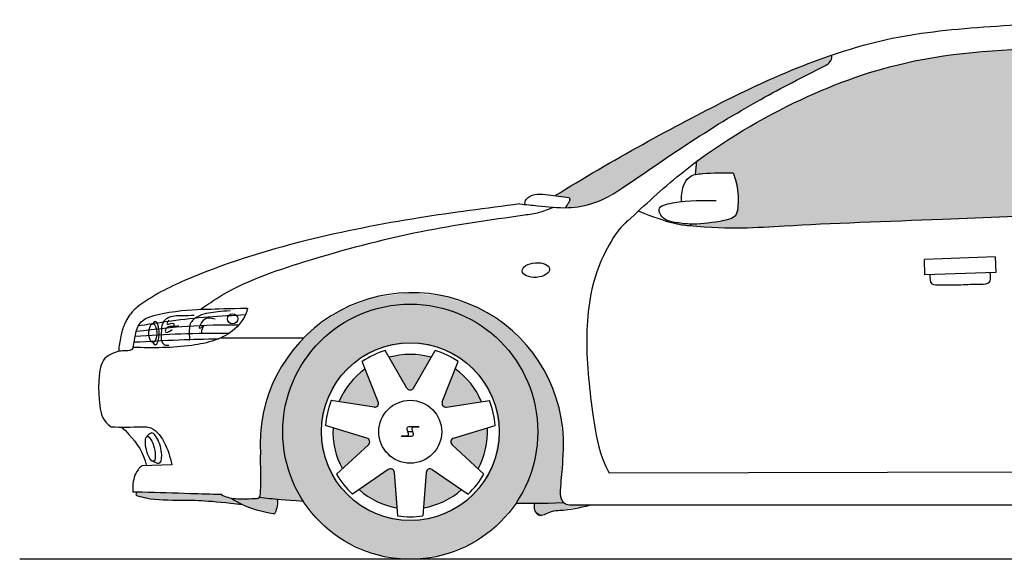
# Model space of a CAD drawing. Header units: millimetres. Extents: x 302.28 to 307.36, y 302.78 to 304.17.
# Tile 1 of 2: x 302.28 to 304.83, y 302.78 to 304.17. Entities that reach past the tile are written whole.
import ezdxf

# ---------------------------------------------------------------- set-up
doc = ezdxf.new("R2010")
doc.units = ezdxf.units.MM
doc.layers.add('HATCH', color=7, linetype='Continuous')

# ---------------------------------------------------------------- blocks, each defined once
blk = doc.blocks.new('*U1')
at = {"layer": 'HATCH', "color": 251, "linetype": 'Continuous'}
for points in [[(116.4337, 119.6173), (116.3881, 119.6921), (116.3814, 119.6005)], [(116.3881, 119.6921), (116.4337, 119.6173), (116.3909, 119.6983)], [(116.3909, 119.6983), (116.4795, 119.6478), (116.3971, 119.7013)], [(116.4795, 119.6478), (116.3909, 119.6983), (116.4337, 119.6173)], [(116.4037, 119.6996), (116.3971, 119.7013), (116.4795, 119.6478)]]:
    blk.add_solid(points, dxfattribs=at)
blk = doc.blocks.new('*U2')
at = {"layer": 'HATCH', "color": 251, "linetype": 'Continuous'}
for points in [[(116.4519, 119.77), (116.5467, 119.8078), (116.4534, 119.7767)], [(116.5467, 119.8078), (116.4519, 119.77), (116.5419, 119.753)], [(116.4589, 119.7809), (116.4534, 119.7767), (116.5467, 119.8078)], [(116.455, 119.764), (116.5419, 119.753), (116.4519, 119.77)], [(116.5419, 119.753), (116.455, 119.764), (116.5224, 119.7016)]]:
    blk.add_solid(points, dxfattribs=at)
blk = doc.blocks.new('*U3')
at = {"layer": 'HATCH', "color": 251, "linetype": 'Continuous'}
for points in [[(116.4298, 119.8747), (116.4296, 119.8678), (116.4635, 119.9601)], [(116.4339, 119.8625), (116.4635, 119.9601), (116.4296, 119.8678)], [(116.4635, 119.9601), (116.4339, 119.8625), (116.5033, 119.9222)], [(116.4406, 119.8611), (116.5033, 119.9222), (116.4339, 119.8625)], [(116.5033, 119.9222), (116.4406, 119.8611), (116.5314, 119.8749)]]:
    blk.add_solid(points, dxfattribs=at)
blk = doc.blocks.new('*U4')
at = {"layer": 'HATCH', "color": 251, "linetype": 'Continuous'}
for points in [[(116.2925, 119.99), (116.3504, 119.906), (116.3469, 119.9975)], [(116.3383, 119.9104), (116.3435, 119.906), (116.2925, 119.99)], [(116.3504, 119.906), (116.2925, 119.99), (116.3435, 119.906)], [(116.3556, 119.9104), (116.3469, 119.9975), (116.3504, 119.906)], [(116.3469, 119.9975), (116.3556, 119.9104), (116.4014, 119.99)]]:
    blk.add_solid(points, dxfattribs=at)
blk = doc.blocks.new('*U5')
at = {"layer": 'HATCH', "color": 251, "linetype": 'Continuous'}
for points in [[(116.1906, 119.9222), (116.2641, 119.8747), (116.2304, 119.9601)], [(116.1625, 119.8749), (116.2643, 119.8678), (116.1906, 119.9222)], [(116.2641, 119.8747), (116.1906, 119.9222), (116.2643, 119.8678)], [(116.2533, 119.8611), (116.26, 119.8625), (116.1625, 119.8749)], [(116.2643, 119.8678), (116.1625, 119.8749), (116.26, 119.8625)]]:
    blk.add_solid(points, dxfattribs=at)
blk = doc.blocks.new('*U6')
at = {"layer": 'HATCH', "color": 251, "linetype": 'Continuous'}
for points in [[(116.152, 119.753), (116.235, 119.7809), (116.1472, 119.8078)], [(116.235, 119.7809), (116.152, 119.753), (116.2404, 119.7767)], [(116.1714, 119.7016), (116.2404, 119.7767), (116.152, 119.753)], [(116.2404, 119.7767), (116.1714, 119.7016), (116.242, 119.77)], [(116.2388, 119.764), (116.242, 119.77), (116.1714, 119.7016)]]:
    blk.add_solid(points, dxfattribs=at)
blk = doc.blocks.new('*U7')
at = {"layer": 'HATCH', "color": 251, "linetype": 'Continuous'}
for points in [[(116.2602, 119.6173), (116.2902, 119.6996), (116.2144, 119.6478)], [(116.3125, 119.6005), (116.2968, 119.7013), (116.2602, 119.6173)], [(116.2902, 119.6996), (116.2602, 119.6173), (116.2968, 119.7013)], [(116.2968, 119.7013), (116.3125, 119.6005), (116.303, 119.6983)], [(116.3058, 119.6921), (116.303, 119.6983), (116.3125, 119.6005)]]:
    blk.add_solid(points, dxfattribs=at)
blk = doc.blocks.new('*U15')
at = {"layer": 'HATCH', "color": 251, "linetype": 'Continuous'}
for points in [[(116.2537, 120.1449), (116.169, 120.1125), (116.3469, 120.1275)], [(116.3435, 120.1571), (116.2537, 120.1449), (116.4337, 120.1484)], [(116.4337, 120.1484), (116.2537, 120.1449), (116.3469, 120.1275)], [(116.4337, 120.1484), (116.3469, 120.1275), (116.5195, 120.1192)], [(116.3469, 120.1275), (116.169, 120.1125), (116.2615, 120.1163)], [(116.3469, 120.1275), (116.4324, 120.1163), (116.5195, 120.1192)], [(116.5195, 120.1192), (116.4324, 120.1163), (116.5963, 120.0711)], [(116.169, 120.1125), (116.0941, 120.0615), (116.1819, 120.0833)], [(116.2615, 120.1163), (116.169, 120.1125), (116.1819, 120.0833)], [(116.4324, 120.1163), (116.5119, 120.0833), (116.5963, 120.0711)], [(116.1819, 120.0833), (116.0941, 120.0615), (116.1136, 120.0309)], [(116.5119, 120.0833), (116.5803, 120.0309), (116.5963, 120.0711)], [(116.5963, 120.0711), (116.5803, 120.0309), (116.6601, 120.0067)], [(116.0941, 120.0615), (116.0329, 119.9947), (116.1136, 120.0309)], [(116.1136, 120.0309), (116.0329, 119.9947), (116.0612, 119.9625)], [(116.5803, 120.0309), (116.6327, 119.9625), (116.6601, 120.0067)], [(116.0329, 119.9947), (115.9885, 119.9156), (116.0612, 119.9625)], [(116.6601, 120.0067), (116.6327, 119.9625), (116.7074, 119.9294)], [(116.0612, 119.9625), (115.9885, 119.9156), (116.0282, 119.8829)], [(116.6327, 119.9625), (116.6657, 119.8829), (116.7074, 119.9294)], [(115.9885, 119.9156), (115.9635, 119.8285), (116.0282, 119.8829)], [(116.7074, 119.9294), (116.6657, 119.8829), (116.7357, 119.8433)], [(116.0282, 119.8829), (115.9635, 119.8285), (116.0169, 119.7975)], [(116.6657, 119.8829), (116.6769, 119.7975), (116.7357, 119.8433)], [(116.7357, 119.8433), (116.6769, 119.7975), (116.7435, 119.7531)], [(115.9635, 119.8285), (115.9592, 119.738), (116.0169, 119.7975)], [(116.0169, 119.7975), (115.9592, 119.738), (116.0305, 119.7038)], [(116.6769, 119.7975), (116.6624, 119.7007), (116.7435, 119.7531)], [(115.9592, 119.738), (115.9602, 119.686), (116.0305, 119.7038)], [(116.7435, 119.7531), (116.6624, 119.7007), (116.7421, 119.7241)], [(116.7421, 119.7241), (116.6624, 119.7007), (116.7406, 119.7025)], [(115.9602, 119.686), (115.9565, 119.6279), (116.0702, 119.6178)], [(116.0305, 119.7038), (115.9602, 119.686), (116.0702, 119.6178)], [(116.6624, 119.7007), (116.6202, 119.6124), (116.7377, 119.6694)], [(116.7406, 119.7025), (116.6624, 119.7007), (116.7377, 119.6694)], [(116.7377, 119.6694), (116.6202, 119.6124), (116.7361, 119.6377)], [(116.7361, 119.6377), (116.6202, 119.6124), (116.7437, 119.6141)], [(115.9565, 119.6279), (115.9964, 119.624), (116.0442, 119.62)], [(115.9565, 119.6279), (116.0442, 119.62), (116.0702, 119.6178)], [(115.9964, 119.624), (116.0241, 119.6216), (116.0442, 119.62)], [(116.7437, 119.6141), (116.6202, 119.6124), (116.7035, 119.6128)], [(116.7035, 119.6128), (116.6202, 119.6124), (116.6701, 119.6126)]]:
    blk.add_solid(points, dxfattribs=at)
blk = doc.blocks.new('*U16')
at = {"layer": 'HATCH', "color": 251, "linetype": 'Continuous'}
for points in [[(116.7024, 119.6128), (116.6682, 119.6126), (116.759, 119.6075)], [(116.6682, 119.6126), (116.6702, 119.5916), (116.759, 119.6075)], [(116.8115, 119.6075), (116.6702, 119.5916), (116.7285, 119.594)], [(116.6702, 119.5916), (116.8115, 119.6075), (116.759, 119.6075)], [(116.7437, 119.6141), (116.7024, 119.6128), (116.759, 119.6075)], [(116.7285, 119.594), (116.6702, 119.5916), (116.6863, 119.5814)], [(116.6702, 119.5916), (116.6771, 119.5833), (116.6863, 119.5814)]]:
    blk.add_solid(points, dxfattribs=at)
blk = doc.blocks.new('*U17')
at = {"layer": 'HATCH', "color": 252, "linetype": 'Continuous'}
for points in [[(115.6397, 119.6413), (115.6372, 119.634), (115.8583, 119.6349)], [(115.8583, 119.6349), (115.6372, 119.634), (115.8831, 119.6258)], [(115.6372, 119.634), (115.6437, 119.6311), (115.8831, 119.6258)], [(115.6437, 119.6311), (115.658, 119.6275), (115.8831, 119.6258)], [(115.658, 119.6275), (115.6857, 119.6228), (115.8831, 119.6258)], [(115.8831, 119.6258), (115.6857, 119.6228), (115.8094, 119.6193)], [(115.6857, 119.6228), (115.7452, 119.6208), (115.8094, 119.6193)], [(115.8831, 119.6258), (115.8094, 119.6193), (115.8531, 119.6159)], [(115.8831, 119.6258), (115.8531, 119.6159), (115.9126, 119.6094)]]:
    blk.add_solid(points, dxfattribs=at)
blk = doc.blocks.new('*U18')
at = {"layer": 'HATCH', "color": 251, "linetype": 'Continuous'}
for points in [[(115.8831, 119.6258), (115.9369, 119.5996), (115.9435, 119.6246)], [(115.9435, 119.6246), (115.9369, 119.5996), (116.0022, 119.6235)], [(116.0022, 119.6235), (115.9369, 119.5996), (116.0014, 119.5999)], [(115.9565, 119.6279), (115.9435, 119.6246), (116.0022, 119.6235)], [(116.0014, 119.5999), (115.9369, 119.5996), (115.9955, 119.5852)]]:
    blk.add_solid(points, dxfattribs=at)
blk = doc.blocks.new('*U21')
at = {"layer": 'HATCH', "linetype": 'Continuous'}
for points in [[(117.437, 120.7715), (117.3072, 120.7215), (117.4334, 120.755)], [(117.4334, 120.755), (117.3072, 120.7215), (117.4193, 120.7438)], [(117.4193, 120.7438), (117.3072, 120.7215), (117.2489, 120.6545)], [(117.3072, 120.7215), (117.234, 120.6885), (117.2489, 120.6545)], [(117.234, 120.6885), (117.1485, 120.6467), (117.2489, 120.6545)], [(117.2489, 120.6545), (117.1485, 120.6467), (117.0843, 120.555)], [(117.1485, 120.6467), (117.0486, 120.595), (117.0843, 120.555)], [(117.0486, 120.595), (116.9398, 120.536), (117.0843, 120.555)], [(117.0843, 120.555), (116.9398, 120.536), (116.9247, 120.4478)], [(116.9398, 120.536), (116.7221, 120.4083), (116.9247, 120.4478)], [(116.9247, 120.4478), (116.7221, 120.4083), (116.8423, 120.3975)], [(116.7221, 120.4083), (116.7579, 120.4035), (116.8423, 120.3975)], [(116.7579, 120.4035), (116.7565, 120.3898), (116.8423, 120.3975)], [(116.8423, 120.3975), (116.7565, 120.3898), (116.7968, 120.3823)], [(116.7565, 120.3898), (116.7489, 120.3771), (116.7968, 120.3823)]]:
    blk.add_solid(points, dxfattribs=at)
blk = doc.blocks.new('*U23')
at = {"layer": 'HATCH', "linetype": 'Continuous'}
for points in [[(116.3469, 120.1275), (116.2615, 120.1163), (116.4324, 120.1163)], [(116.4324, 120.1163), (116.1819, 120.0833), (116.5119, 120.0833)], [(116.2615, 120.1163), (116.1819, 120.0833), (116.4324, 120.1163)], [(116.5119, 120.0833), (116.1136, 120.0309), (116.5803, 120.0309)], [(116.1819, 120.0833), (116.1136, 120.0309), (116.5119, 120.0833)], [(116.1136, 120.0309), (116.0612, 119.9625), (116.2759, 120.0163)], [(116.2759, 120.0163), (116.0612, 119.9625), (116.2118, 119.9836)], [(116.1136, 120.0309), (116.3469, 120.0275), (116.5803, 120.0309)], [(116.1136, 120.0309), (116.2759, 120.0163), (116.3469, 120.0275)], [(116.5803, 120.0309), (116.3469, 120.0275), (116.418, 120.0163)], [(116.5803, 120.0309), (116.418, 120.0163), (116.6327, 119.9625)], [(116.418, 120.0163), (116.4821, 119.9836), (116.6327, 119.9625)], [(116.2118, 119.9836), (116.0612, 119.9625), (116.1609, 119.9327)], [(116.4821, 119.9836), (116.533, 119.9327), (116.6327, 119.9625)], [(116.0612, 119.9625), (116.0282, 119.8829), (116.1609, 119.9327)], [(116.6327, 119.9625), (116.533, 119.9327), (116.6657, 119.8829)], [(116.1609, 119.9327), (116.0282, 119.8829), (116.1282, 119.8686)], [(116.533, 119.9327), (116.5657, 119.8686), (116.6657, 119.8829)], [(116.0282, 119.8829), (116.0169, 119.7975), (116.1282, 119.8686)], [(116.1282, 119.8686), (116.0169, 119.7975), (116.1169, 119.7975)], [(116.6657, 119.8829), (116.5657, 119.8686), (116.6769, 119.7975)], [(116.5657, 119.8686), (116.5769, 119.7975), (116.6769, 119.7975)], [(116.0169, 119.7975), (116.0282, 119.7121), (116.1169, 119.7975)], [(116.1169, 119.7975), (116.0282, 119.7121), (116.1282, 119.7264)], [(116.6769, 119.7975), (116.5657, 119.7264), (116.6657, 119.7121)], [(116.5769, 119.7975), (116.5657, 119.7264), (116.6769, 119.7975)], [(116.1282, 119.7264), (116.0282, 119.7121), (116.1609, 119.6623)], [(116.0282, 119.7121), (116.0612, 119.6325), (116.1609, 119.6623)], [(116.5657, 119.7264), (116.533, 119.6623), (116.6657, 119.7121)], [(116.6657, 119.7121), (116.533, 119.6623), (116.6327, 119.6325)], [(116.1609, 119.6623), (116.0612, 119.6325), (116.2118, 119.6114)], [(116.533, 119.6623), (116.4821, 119.6114), (116.6327, 119.6325)], [(116.0612, 119.6325), (116.1136, 119.5642), (116.2118, 119.6114)], [(116.2118, 119.6114), (116.1136, 119.5642), (116.2759, 119.5788)], [(116.4821, 119.6114), (116.418, 119.5788), (116.5803, 119.5642)], [(116.6327, 119.6325), (116.4821, 119.6114), (116.5803, 119.5642)], [(116.2759, 119.5788), (116.1136, 119.5642), (116.3469, 119.5675)], [(116.3469, 119.5675), (116.1136, 119.5642), (116.5803, 119.5642)], [(116.1136, 119.5642), (116.1819, 119.5117), (116.5803, 119.5642)], [(116.5803, 119.5642), (116.1819, 119.5117), (116.5119, 119.5117)], [(116.418, 119.5788), (116.3469, 119.5675), (116.5803, 119.5642)], [(116.1819, 119.5117), (116.2615, 119.4788), (116.5119, 119.5117)], [(116.5119, 119.5117), (116.2615, 119.4788), (116.4324, 119.4788)], [(116.2615, 119.4788), (116.3469, 119.4675), (116.4324, 119.4788)]]:
    blk.add_solid(points, dxfattribs=at)
blk = doc.blocks.new('*U25')
at = {"layer": 'HATCH', "linetype": 'Continuous'}
for points in [[(117.8365, 120.7816), (117.7221, 120.7688), (117.9104, 120.3553)], [(117.9507, 120.788), (117.8365, 120.7816), (117.9104, 120.3553)], [(117.7221, 120.7688), (117.6098, 120.7471), (117.9104, 120.3553)], [(117.6098, 120.7471), (117.5012, 120.7151), (117.9104, 120.3553)], [(117.5012, 120.7151), (117.3951, 120.6734), (117.9104, 120.3553)], [(117.3951, 120.6734), (117.2904, 120.623), (117.9104, 120.3553)], [(117.2904, 120.623), (117.1874, 120.5641), (117.9104, 120.3553)], [(117.1874, 120.5641), (117.0883, 120.4968), (117.182, 120.4669)], [(117.1874, 120.5641), (117.182, 120.4669), (117.9104, 120.3553)], [(117.0883, 120.4968), (117.0851, 120.463), (117.182, 120.4669)], [(117.182, 120.4669), (117.1951, 120.4116), (117.9104, 120.3553)], [(117.1951, 120.4116), (117.1949, 120.3821), (117.9104, 120.3553)], [(117.1949, 120.3821), (117.1868, 120.3555), (117.9104, 120.3553)], [(117.1868, 120.3555), (117.1603, 120.3439), (117.9104, 120.3553)], [(117.9104, 120.3553), (117.1603, 120.3439), (117.4729, 120.3378)], [(117.0731, 120.3345), (117.0727, 120.3303), (117.3706, 120.3331)], [(117.3706, 120.3331), (117.0727, 120.3303), (117.2782, 120.3279)], [(117.0727, 120.3303), (117.1343, 120.3261), (117.2782, 120.3279)], [(117.1294, 120.3388), (117.0731, 120.3345), (117.4729, 120.3378)], [(117.4729, 120.3378), (117.0731, 120.3345), (117.3706, 120.3331)], [(117.1603, 120.3439), (117.1294, 120.3388), (117.4729, 120.3378)], [(117.2782, 120.3279), (117.1343, 120.3261), (117.187, 120.3248)]]:
    blk.add_solid(points, dxfattribs=at)

msp = doc.modelspace()

# ---------------------------------------------------------------- linework, layer by layer
for p, q in [((304.031, 303.774), (304.0342, 303.8088)), ((304.0186, 303.6413), (304.019, 303.6454)), ((304.8062, 303.5607), (304.6232, 303.5542)), ((304.6246, 303.5142), (304.6232, 303.5542)), ((304.8062, 303.5607), (304.8077, 303.5207)), ((304.8077, 303.5207), (304.6246, 303.5142)), ((302.8033, 303.3516), (303.0176, 303.3516)), ((303.2841, 303.2214), (303.2281, 303.3188)), ((303.3015, 303.2214), (303.3575, 303.3188)), ((303.21, 303.1856), (303.1687, 303.2902)), ((303.3756, 303.1856), (303.4168, 303.2902)), ((303.1991, 303.1721), (303.088, 303.189)), ((303.3864, 303.1721), (303.4975, 303.189)), ((303.1808, 303.0918), (303.0734, 303.1248)), ((303.4047, 303.0918), (303.5122, 303.1248)), ((303.1847, 303.0749), (303.1022, 302.9986)), ((303.4009, 303.0749), (303.4834, 302.9986)), ((302.6757, 303.023), (302.598, 303.0205)), ((303.236, 303.0106), (303.1433, 302.9471)), ((303.3496, 303.0106), (303.4423, 302.9471)), ((303.8073, 303.0023), (305.671, 303.006)), ((303.2516, 303.0031), (303.2599, 302.891)), ((303.3339, 303.0031), (303.3257, 302.891)), ((305.6558, 302.9185), (303.7049, 302.9185))]:
    msp.add_line(p, q)
at = {"color": 7}
for p, q in [((303.2862, 303.1094), (303.2989, 303.1094)), ((303.2991, 303.1085), (303.2864, 303.1085)), ((303.3152, 303.121), (303.2911, 303.121)), ((303.3152, 303.1203), (303.304, 303.1203)), ((303.3152, 303.121), (303.3152, 303.1203)), ((303.2702, 303.0969), (303.2702, 303.0976)), ((303.2702, 303.0976), (303.2813, 303.0976)), ((303.2702, 303.0969), (303.2943, 303.0969))]:
    msp.add_line(p, q, dxfattribs=at)
at = {"color": 250}
msp.add_line((307.3597, 302.7785), (302.2823, 302.7785), dxfattribs=at)
for radius in [0.33, 0.23, 0.0814]:
    msp.add_circle((303.2928, 303.1085), radius)
at = {"color": 251}
msp.add_circle((302.8333, 303.4005), 0.0133, dxfattribs=at)
for centre, radius, start, end in [((303.2968, 303.0755), 0.3927, 358.3338, 183.865), ((303.2928, 303.1085), 0.22, 107.1047, 124.3239), ((303.2928, 303.1085), 0.22, 55.6761, 72.8953), ((303.2928, 303.1085), 0.2, 74.2012, 105.7988), ((303.2928, 303.1085), 0.2, 125.6298, 157.2274), ((303.2928, 303.1085), 0.2, 22.7726, 54.3702), ((303.2928, 303.2264), 0.01, 209.9111, 330.0889), ((303.2928, 303.1085), 0.22, 158.5333, 175.7524), ((303.2007, 303.182), 0.01, 261.3396, 21.5175), ((303.3849, 303.182), 0.01, 158.4825, 278.6604), ((303.2928, 303.1085), 0.22, 4.2476, 21.4667), ((303.2928, 303.1085), 0.2, 177.0583, 208.6559), ((303.2928, 303.1085), 0.2, 331.3441, 2.9417), ((303.1779, 303.0823), 0.01, 312.7682, 72.9461), ((303.4077, 303.0823), 0.01, 107.0539, 227.2318), ((303.2417, 303.0023), 0.01, 4.1968, 124.3747), ((303.3439, 303.0023), 0.01, 55.6253, 175.8032), ((303.2928, 303.1085), 0.22, 209.9618, 227.181), ((303.2928, 303.1085), 0.22, 312.819, 330.0382), ((303.2928, 303.1085), 0.2, 228.4869, 260.0845), ((303.2928, 303.1085), 0.2, 279.9155, 311.5131), ((303.2928, 303.1085), 0.22, 261.3904, 278.6096)]:
    msp.add_arc(centre, radius, start, end)
for centre, major_axis, ratio in [((303.618, 303.5267), (-0.0354, -0.0026), 0.532948), ((302.6203, 303.064), (-0.008, 0.032), 0.317781)]:
    msp.add_ellipse(centre, major_axis=major_axis, ratio=ratio)
msp.add_ellipse((302.6268, 303.3637), major_axis=(0, 0.0243), ratio=0.416733, dxfattribs=at)
msp.add_ellipse((302.6329, 303.3634), major_axis=(0, 0.0301), ratio=0.336471, start_param=2.493389, end_param=6.897416, dxfattribs=at)
msp.add_ellipse((302.6326, 303.0662), major_axis=(-0.0105, 0.0391), ratio=0.352994, start_param=3.007013, end_param=6.45608)
for points, knots in [([(303.6679, 303.7193), (303.8095, 303.8079), (304.1321, 303.9831), (304.3531, 304.0765), (304.5673, 304.1402), (304.9122, 304.1666), (305.287, 304.1782), (305.6302, 304.1378), (305.7733, 304.0963), (305.8018, 304.087)], [0.760034, 0.760034, 0.760034, 0.760034, 39.058374, 71.954241, 100.953238, 128.117009, 175.706003, 213.32447, 223.046608, 223.046608, 223.046608, 223.046608]), ([(303.8553, 303.6535), (303.8999, 303.6951), (304.0301, 303.8167), (304.2768, 303.9658), (304.5974, 304.0861), (304.9878, 304.1066), (305.2842, 304.0967), (305.4692, 304.0614), (305.6056, 303.992), (305.692, 303.8255), (305.6946, 303.7211), (305.6937, 303.7117)], [0, 0, 0, 0, 12.873797, 37.609921, 60.409295, 90.215333, 121.5015, 133.247997, 141.249211, 156.508062, 158.464321, 158.464321, 158.464321, 158.464321]), ([(304.3652, 304.0548), (304.3693, 304.0571), (304.3776, 304.0618), (304.384, 304.0736), (304.3834, 304.0803), (304.3828, 304.0825)], [0, 0, 0, 0, 1.004959, 2.008356, 2.530982, 2.530982, 2.530982, 2.530982]), ([(303.5766, 303.6976), (303.5918, 303.6962), (303.6332, 303.6923), (303.6972, 303.6845), (303.7839, 303.6994), (303.8819, 303.7665), (304.0208, 303.8618), (304.1868, 303.9643), (304.3096, 304.0266), (304.3652, 304.0548)], [2.45933, 2.45933, 2.45933, 2.45933, 5.694942, 11.250537, 16.029315, 23.90431, 35.918754, 51.845703, 65.01147, 65.01147, 65.01147, 65.01147]), ([(303.9942, 303.7033), (303.9944, 303.7172), (303.9955, 303.7398), (304.0139, 303.7728), (304.065, 303.7787), (304.1024, 303.7782), (304.1279, 303.7778)], [0.649735, 0.649735, 0.649735, 0.649735, 4.797722, 7.421279, 11.11524, 18.942617, 18.942617, 18.942617, 18.942617]), ([(303.5766, 303.6976), (303.4897, 303.6865), (303.304, 303.6628), (303.0117, 303.6058), (302.7646, 303.529), (302.6223, 303.4595), (302.5763, 303.4224), (302.5688, 303.4128)], [0, 0, 0, 0, 26.250954, 56.155924, 89.375571, 103.170892, 104.92344, 104.92344, 104.92344, 104.92344]), ([(303.7037, 303.7145), (303.7043, 303.7133), (303.7067, 303.7086), (303.7014, 303.699), (303.6971, 303.6918), (303.6947, 303.6881)], [0, 0, 0, 0, 0.400802, 1.53074, 2.893923, 2.893923, 2.893923, 2.893923]), ([(303.8828, 303.6801), (303.9622, 303.6471), (304.1111, 303.6304), (304.2847, 303.6448), (304.7643, 303.6609), (305.1522, 303.6802), (305.5046, 303.6903), (305.6238, 303.7039), (305.6938, 303.7128)], [1.62151, 1.62151, 1.62151, 1.62151, 5.912424, 25.017919, 55.27122, 103.302952, 113.743576, 128.629649, 128.629649, 128.629649, 128.629649]), ([(302.7505, 303.4249), (302.7642, 303.4349), (302.8454, 303.4916), (303.0404, 303.5579), (303.3063, 303.6296), (303.4986, 303.6567), (303.5881, 303.6693)], [1.873735, 1.873735, 1.873735, 1.873735, 5.446878, 22.808478, 44.714343, 63.793367, 63.793367, 63.793367, 63.793367]), ([(303.5881, 303.6693), (303.6012, 303.6711), (303.6272, 303.6747), (303.6517, 303.6843), (303.664, 303.6891)], [0, 0, 0, 0, 2.766244, 5.541061, 5.541061, 5.541061, 5.541061]), ([(303.8553, 303.6545), (303.8358, 303.637), (303.8123, 303.6024), (303.7607, 303.5051), (303.7421, 303.342), (303.7613, 303.1726), (303.7805, 303.0543), (303.8033, 303.0096), (303.8073, 303.0023)], [0, 0, 0, 0, 3.819344, 10.072679, 23.335064, 37.519657, 46.384038, 48.157053, 48.157053, 48.157053, 48.157053]), ([(302.5388, 303.317), (302.5404, 303.3298), (302.5434, 303.3536), (302.5514, 303.3825), (302.5594, 303.3972), (302.5688, 303.4128)], [0, 0, 0, 0, 3.871217, 7.195245, 8.895588, 8.895588, 8.895588, 8.895588]), ([(302.5763, 303.3263), (302.5781, 303.3404), (302.5821, 303.3615), (302.5921, 303.401), (302.6868, 303.4234), (302.7597, 303.4249), (302.821, 303.4277), (302.8715, 303.428)], [1.662595, 1.662595, 1.662595, 1.662595, 4.349311, 8.102744, 12.907583, 24.741178, 34.061857, 34.061857, 34.061857, 34.061857]), ([(302.8715, 303.428), (302.8678, 303.4077), (302.8299, 303.3528), (302.7162, 303.3244), (302.626, 303.3254), (302.5763, 303.3263)], [2.590314, 2.590314, 2.590314, 2.590314, 8.792595, 20.687979, 35.809701, 35.809701, 35.809701, 35.809701]), ([(302.5388, 303.317), (302.5248, 303.3119), (302.5072, 303.3043), (302.4851, 303.2798), (302.4844, 303.1941), (302.4962, 303.1363), (302.5192, 303.1209)], [0, 0, 0, 0, 1.877823, 5.282861, 15.946875, 21.167212, 21.167212, 21.167212, 21.167212]), ([(302.5192, 303.1209), (302.545, 303.1206), (302.5768, 303.1205), (302.6283, 303.1219), (302.661, 303.0808), (302.6716, 303.0432), (302.6757, 303.023)], [2.205732, 2.205732, 2.205732, 2.205732, 10.030991, 11.777684, 17.268569, 23.529402, 23.529402, 23.529402, 23.529402]), ([(302.546, 303.1207), (302.5525, 303.1146), (302.5805, 303.0871), (302.6037, 303.0515), (302.6097, 303.0214), (302.6098, 303.0209)], [2.134423, 2.134423, 2.134423, 2.134423, 4.8087, 13.884987, 14.060836, 14.060836, 14.060836, 14.060836]), ([(303.7049, 302.9185), (303.6993, 302.9194), (303.6781, 302.9259), (303.6838, 302.9829), (303.6874, 303.0207), (303.6894, 303.064)], [2.147621, 2.147621, 2.147621, 2.147621, 3.902606, 10.027666, 15.527481, 15.527481, 15.527481, 15.527481]), ([(302.598, 303.0205), (302.5945, 303.0173), (302.5811, 303.0035), (302.5742, 302.9776), (302.5747, 302.9576), (302.5751, 302.9523)], [1.474552, 1.474552, 1.474552, 1.474552, 2.886088, 7.302702, 8.884331, 8.884331, 8.884331, 8.884331]), ([(302.8042, 302.9459), (302.7773, 302.9466), (302.7088, 302.9486), (302.635, 302.9512), (302.588, 302.9523), (302.5751, 302.9523)], [2.497047, 2.497047, 2.497047, 2.497047, 10.565667, 23.04603, 24.671187, 24.671187, 24.671187, 24.671187]), ([(302.5858, 302.9528), (302.5838, 302.9494), (302.5809, 302.9443), (302.5943, 302.941), (302.6296, 302.9309), (302.7072, 302.9327), (302.7735, 302.9306), (302.8584, 302.9204)], [0, 0, 0, 0, 0.887639, 1.307085, 3.555217, 12.763089, 23.520215, 23.520215, 23.520215, 23.520215]), ([(302.8042, 302.9459), (302.8094, 302.943), (302.8276, 302.9347), (302.8577, 302.9351), (302.8806, 302.9354), (302.8893, 302.9355)], [9.70153, 9.70153, 9.70153, 9.70153, 11.497129, 15.764773, 18.404032, 18.404032, 18.404032, 18.404032]), ([(302.8282, 302.9373), (302.8365, 302.932), (302.8705, 302.912), (302.9103, 302.9016), (302.9404, 302.8964), (302.9413, 302.8962)], [2.247008, 2.247008, 2.247008, 2.247008, 5.212461, 14.079048, 14.351579, 14.351579, 14.351579, 14.351579]), ([(302.9024, 302.9389), (302.9111, 302.9379), (302.9373, 302.9352), (302.9636, 302.9332), (303.016, 302.9288)], [6.973328, 6.973328, 6.973328, 6.973328, 9.602369, 14.885754, 14.885754, 14.885754, 14.885754]), ([(302.9481, 302.9344), (302.951, 302.925), (302.9474, 302.9095), (302.9438, 302.9008), (302.9413, 302.8962)], [1.308868, 1.308868, 1.308868, 1.308868, 2.675324, 4.190853, 4.190853, 4.190853, 4.190853]), ([(303.614, 302.9236), (303.6132, 302.9178), (303.6122, 302.9066), (303.6281, 302.8843), (303.6543, 302.9045), (303.6987, 302.9053), (303.7315, 302.9121), (303.7573, 302.9185)], [0.314981, 0.314981, 0.314981, 0.314981, 2.051643, 3.654368, 7.18707, 9.357621, 17.245226, 17.245226, 17.245226, 17.245226])]:
    msp.add_open_spline(points, degree=3, knots=knots)
for points in [[(304.1279, 303.7778), (304.135, 303.7572), (304.1407, 303.6925), (304.1357, 303.6705), (304.0937, 303.6527), (304.0148, 303.6456), (303.9778, 303.6499), (303.9443, 303.6641), (303.9365, 303.6833), (303.9714, 303.7003), (304.0845, 303.7067)], [(303.5887, 303.6948), (303.5898, 303.703), (303.5976, 303.7145), (303.6494, 303.7216), (303.7037, 303.7145)], [(302.5763, 303.3263), (302.5723, 303.3214), (302.5501, 303.3174), (302.5388, 303.317)], [(302.6221, 303.1052), (302.6147, 303.1003), (302.6102, 303.0946)], [(302.6246, 303.0329), (302.6319, 303.0295), (302.6411, 303.027)], [(302.8893, 302.9355), (302.9015, 302.938), (302.9056, 302.9539), (302.905, 303.049)]]:
    msp.add_spline(points, degree=3)
at = {"color": 252}
for points, knots in [([(304.6372, 303.5146), (304.6371, 303.5051), (304.637, 303.4868), (304.6774, 303.4894), (304.7169, 303.4877), (304.7563, 303.4913), (304.7936, 303.4899), (304.7948, 303.5089), (304.7937, 303.517), (304.7931, 303.5202)], [0.039449, 0.039449, 0.039449, 0.039449, 1.721153, 3.293889, 7.068987, 10.622019, 12.314343, 13.335451, 14.024174, 14.024174, 14.024174, 14.024174]), ([(302.5897, 303.3831), (302.6327, 303.3892), (302.7168, 303.4031), (302.802, 303.4082), (302.8663, 303.4114)], [0.838561, 0.838561, 0.838561, 0.838561, 7.132197, 26.419892, 26.419892, 26.419892, 26.419892]), ([(302.5812, 303.356), (302.6205, 303.3583), (302.7017, 303.3629), (302.783, 303.3638), (302.8249, 303.3637)], [1.744161, 1.744161, 1.744161, 1.744161, 13.543372, 26.129879, 26.129879, 26.129879, 26.129879]), ([(302.5842, 303.3685), (302.6386, 303.3746), (302.7215, 303.3842), (302.8049, 303.3855), (302.8492, 303.385)], [1.033518, 1.033518, 1.033518, 1.033518, 12.782825, 26.066516, 26.066516, 26.066516, 26.066516]), ([(302.5783, 303.3406), (302.6171, 303.3427), (302.6901, 303.3467), (302.7632, 303.3484), (302.7974, 303.3491)], [0.952935, 0.952935, 0.952935, 0.952935, 12.606443, 22.876221, 22.876221, 22.876221, 22.876221])]:
    msp.add_open_spline(points, degree=3, knots=knots, dxfattribs=at)
at = {"color": 251}
for points in [[(302.8265, 303.4211), (302.7947, 303.4186), (302.7473, 303.4081), (302.7255, 303.3912), (302.7212, 303.3582), (302.7212, 303.3445)], [(302.6679, 303.3968), (302.6635, 303.3868), (302.681, 303.3874), (302.6816, 303.3812), (302.6941, 303.3812), (302.6828, 303.3806), (302.6735, 303.3806), (302.6623, 303.3768), (302.6592, 303.3669), (302.6772, 303.3725)], [(302.7882, 303.3999), (302.7527, 303.3911), (302.7483, 303.3762), (302.7577, 303.3824), (302.7527, 303.3706), (302.7539, 303.3625)]]:
    msp.add_spline(points, degree=3, dxfattribs=at)
for points, knots in [([(302.6496, 303.3434), (302.6494, 303.3522), (302.6493, 303.37), (302.6515, 303.3929), (302.672, 303.4091), (302.7003, 303.409), (302.7233, 303.4096), (302.7333, 303.4098)], [0.909648, 0.909648, 0.909648, 0.909648, 3.613007, 6.257465, 7.230874, 11.155732, 14.210632, 14.210632, 14.210632, 14.210632]), ([(302.6496, 303.3434), (302.6502, 303.3415), (302.6523, 303.3369), (302.6592, 303.3316), (302.6651, 303.3323), (302.6679, 303.3326)], [1.008938, 1.008938, 1.008938, 1.008938, 1.597338, 2.545384, 3.345696, 3.345696, 3.345696, 3.345696])]:
    msp.add_open_spline(points, degree=3, knots=knots, dxfattribs=at)
at = {"color": 7}
for points, knots in [([(303.2813, 303.0976), (303.2828, 303.0976), (303.2859, 303.0978), (303.2892, 303.1007), (303.2882, 303.1044), (303.2864, 303.1085)], [0, 0, 0, 0, 5.128584, 10.434119, 17.399271, 17.399271, 17.399271, 17.399271]), ([(303.2911, 303.121), (303.2895, 303.1209), (303.2864, 303.1207), (303.283, 303.1177), (303.2842, 303.114), (303.2862, 303.1094)], [0, 0, 0, 0, 5.128584, 10.434119, 17.765835, 17.765835, 17.765835, 17.765835]), ([(303.2943, 303.0969), (303.2958, 303.097), (303.2989, 303.0972), (303.3023, 303.1001), (303.3012, 303.1039), (303.2991, 303.1085)], [0, 0, 0, 0, 5.128584, 10.434119, 17.765835, 17.765835, 17.765835, 17.765835]), ([(303.304, 303.1203), (303.3025, 303.1202), (303.2994, 303.12), (303.2961, 303.1171), (303.2971, 303.1135), (303.2989, 303.1094)], [0, 0, 0, 0, 5.128584, 10.434119, 17.399271, 17.399271, 17.399271, 17.399271])]:
    msp.add_open_spline(points, degree=3, knots=knots, dxfattribs=at)
msp.add_open_spline([(303.566, 302.9234), (303.5927, 302.9244), (303.6311, 302.9224), (303.6895, 302.9251)], degree=3)

# ---------------------------------------------------------------- block references
at = {"layer": 'HATCH', "linetype": 'Continuous'}
for name in ['*U21', '*U25', '*U23']:
    msp.add_blockref(name, (186.9458, 183.311), dxfattribs=at)
at = {"layer": 'HATCH', "color": 251, "linetype": 'Continuous'}
for name in ['*U15', '*U4', '*U5', '*U3', '*U6', '*U2', '*U7', '*U1', '*U18', '*U16']:
    msp.add_blockref(name, (186.9458, 183.311), dxfattribs=at)
at = {"layer": 'HATCH', "color": 252, "linetype": 'Continuous'}
msp.add_blockref('*U17', (186.9458, 183.311), dxfattribs=at)

doc.saveas('drawing.dxf')
